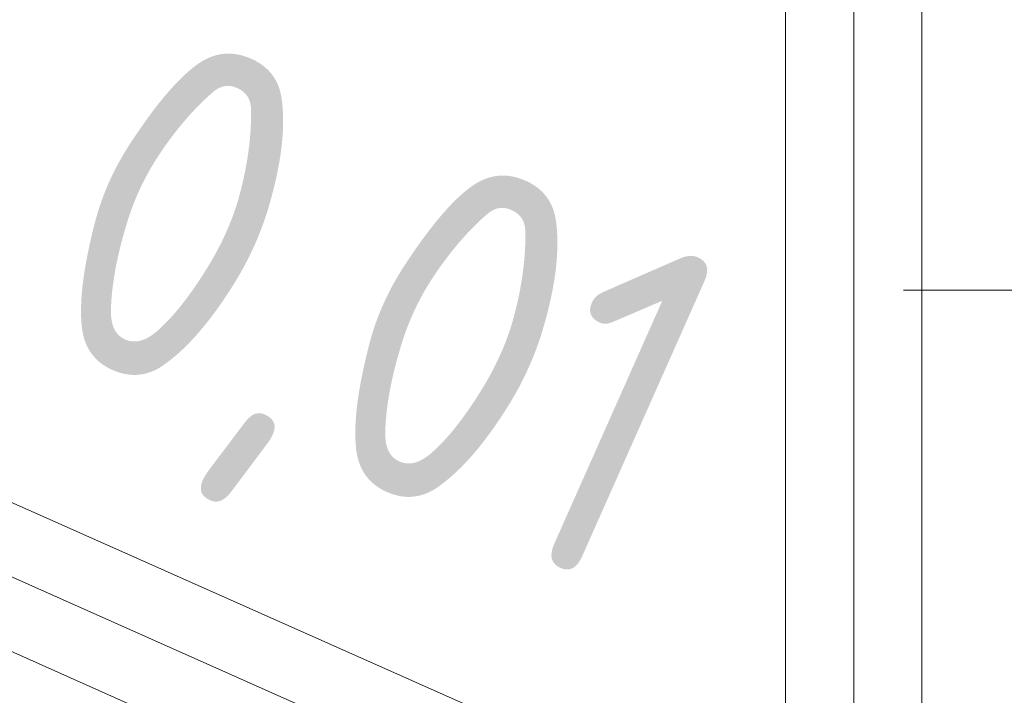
# Model space of a CAD drawing. Header units: millimetres. Extents: x -121 to 29920, y 1231 to 31888.
# Tile 252 of 256: x 22778 to 23140, y 23397 to 23645. Entities that reach past the tile are written whole.
import ezdxf

# ---------------------------------------------------------------- set-up
doc = ezdxf.new("R2010")
doc.units = ezdxf.units.MM
doc.linetypes.add('ADSK_Осевая', pattern=[700, 500, -100, 0, -100])
for name, color, linetype, lineweight in [('P-PIPE-____-CNTR', 3, 'ADSK_Осевая', 20), ('P-PIPE-____-IDEN', 2, 'Continuous', 20), ('P-PIPE-____-OTLN', 3, 'Continuous', 20)]:
    doc.layers.add(name, color=color, linetype=linetype, lineweight=lineweight)
doc.styles.add('GOST Common_2', font='GOST_Common.ttf', dxfattribs={"width": 0.9, "height": 125})

msp = doc.modelspace()

# ---------------------------------------------------------------- linework, layer by layer
at = {"layer": 'P-PIPE-____-CNTR', "color": 9}
for p, q in [((23045.57, 23320.42), (21983.58, 23792.58)), ((23045.57, 23320.42), (21984.56, 23792.14)), ((23084.37, 23758.76), (23084.37, 23352)), ((23084.37, 23754.5), (23084.37, 23352))]:
    msp.add_line(p, q, dxfattribs=at)
at = {"layer": 'P-PIPE-____-IDEN'}
msp.add_line((23102.63, 23545.7), (23356.69, 23545.7), dxfattribs=at)
at = {"layer": 'P-PIPE-____-OTLN', "color": 22}
for p, q in [((23059.6, 23341.54), (21980.43, 23821.34)), ((23059.37, 23809.64), (23059.37, 23352)), ((23109.37, 23352), (23109.37, 23809.64)), ((21960.12, 23775.65), (23059.66, 23286.79))]:
    msp.add_line(p, q, dxfattribs=at)

# ---------------------------------------------------------------- texts
at = {"layer": 'P-PIPE-____-IDEN', "lineweight": 9, "insert": (22829.57, 23645.65), "char_height": 125, "width": 310.2531, "attachment_point": 1, "rotation": 336.0299, "style": 'GOST Common_2'}
msp.add_mtext('0,01', dxfattribs=at)

doc.saveas('drawing.dxf')
